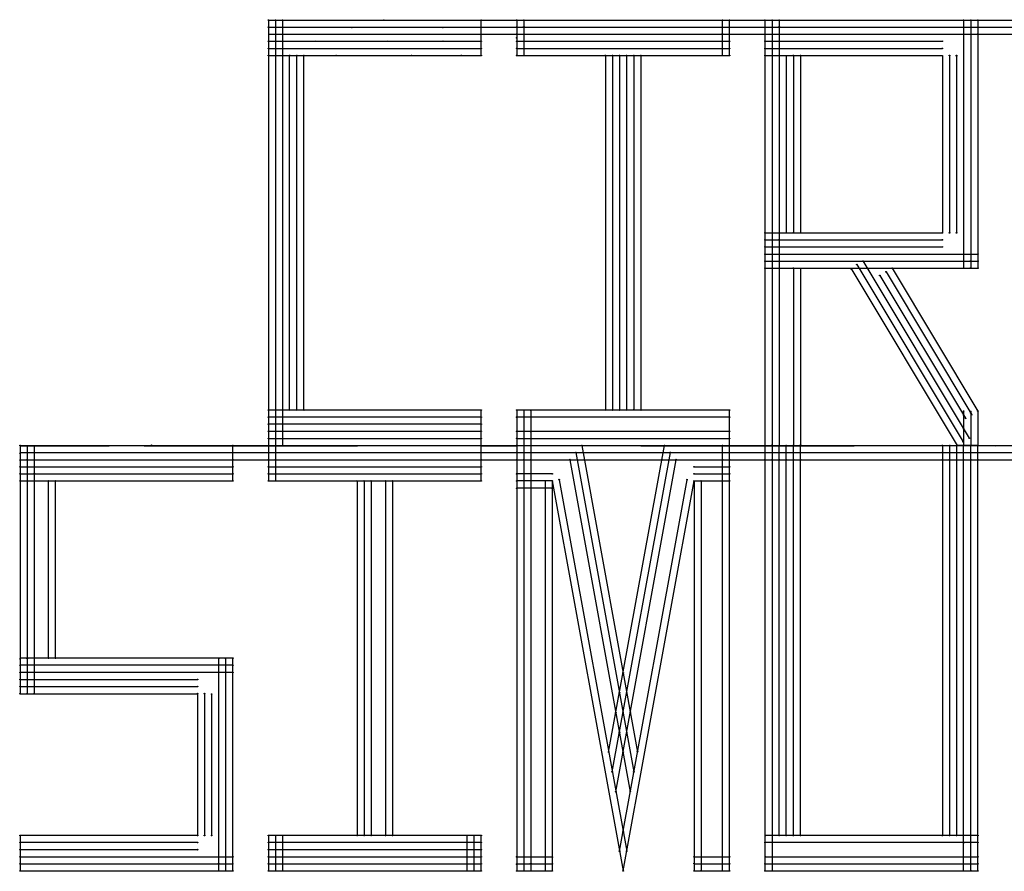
# Model space of a CAD drawing. Header units: inches. Extents: x 33 to 601, y 55 to 776.
# Tile 1 of 3: x 33 to 172, y 55 to 175. Entities that reach past the tile are written whole.
import ezdxf

# ---------------------------------------------------------------- set-up
doc = ezdxf.new("R2010")
doc.units = ezdxf.units.IN
doc.header["$MEASUREMENT"] = 0
doc.layers.add('knots', color=255, linetype='Continuous', lineweight=30)
doc.layers.add('lettering', color=250, linetype='Continuous')

msp = doc.modelspace()

# ---------------------------------------------------------------- linework, layer by layer
at = {"layer": 'knots', "lineweight": 25}
for centre, radius in [((68.25, 175.29), 0.05), ((68.25, 175.29), 0.025), ((69.25, 175.29), 0.05), ((69.25, 175.29), 0.025), ((70.25, 175.29), 0.05), ((70.25, 175.29), 0.025), ((84.53, 175.29), 0.05), ((84.53, 175.29), 0.025), ((98.25, 175.29), 0.05), ((98.25, 175.29), 0.025), ((103.25, 175.29), 0.05), ((103.25, 175.29), 0.025), ((104.25, 175.29), 0.05), ((104.25, 175.29), 0.025), ((132.25, 175.29), 0.05), ((132.25, 175.29), 0.025), ((133.25, 175.29), 0.05), ((133.25, 175.29), 0.025), ((138.25, 175.29), 0.05), ((138.25, 175.29), 0.025), ((139.25, 175.29), 0.05), ((139.25, 175.29), 0.025), ((140.25, 175.29), 0.05), ((140.25, 175.29), 0.025), ((166.25, 175.29), 0.05), ((166.25, 175.29), 0.025), ((167.25, 175.29), 0.05), ((167.25, 175.29), 0.025), ((168.25, 175.29), 0.05), ((168.25, 175.29), 0.025), ((68.25, 174.29), 0.05), ((68.25, 174.29), 0.025), ((69.25, 174.24), 0.05), ((69.25, 174.24), 0.025), ((70.25, 174.29), 0.05), ((70.25, 174.29), 0.025), ((80.03, 174.24), 0.05), ((80.03, 174.24), 0.025), ((92.84, 174.24), 0.05), ((92.84, 174.24), 0.025), ((98.25, 174.29), 0.05), ((98.25, 174.29), 0.025), ((103.25, 174.29), 0.05), ((103.25, 174.29), 0.025), ((104.25, 174.34), 0.05), ((104.25, 174.34), 0.025), ((132.25, 174.29), 0.05), ((132.25, 174.29), 0.025), ((133.25, 174.29), 0.05), ((133.25, 174.29), 0.025), ((138.25, 174.29), 0.05), ((138.25, 174.29), 0.025), ((139.25, 174.29), 0.05), ((139.25, 174.29), 0.025), ((140.25, 174.34), 0.05), ((140.25, 174.34), 0.025), ((167.25, 174.29), 0.05), ((167.25, 174.29), 0.025), ((168.25, 174.29), 0.05), ((168.25, 174.29), 0.025), ((68.25, 172.29), 0.05), ((68.25, 172.29), 0.025), ((69.25, 173.29), 0.05), ((69.25, 172.29), 0.05), ((69.25, 173.29), 0.025), ((69.25, 172.29), 0.025), ((70.25, 173.29), 0.05), ((70.25, 172.29), 0.05), ((70.25, 173.29), 0.025), ((70.25, 172.29), 0.025), ((74.92, 172.29), 0.05), ((74.92, 172.29), 0.025), ((85.03, 172.29), 0.05), ((85.03, 172.29), 0.025), ((92.84, 172.29), 0.05), ((92.84, 172.29), 0.025), ((98.25, 173.29), 0.05), ((98.25, 172.29), 0.05), ((98.25, 173.29), 0.025), ((98.25, 172.29), 0.025), ((103.25, 173.29), 0.05), ((103.25, 172.79), 0.05), ((103.25, 172.29), 0.05), ((103.25, 173.29), 0.025), ((103.25, 172.79), 0.025), ((103.25, 172.29), 0.025), ((104.25, 173.29), 0.05), ((104.25, 172.29), 0.05), ((104.25, 173.29), 0.025), ((104.25, 172.29), 0.025), ((132.25, 173.34), 0.05), ((132.25, 172.29), 0.05), ((132.25, 173.34), 0.025), ((132.25, 172.29), 0.025), ((133.25, 173.29), 0.05), ((133.25, 172.29), 0.05), ((133.25, 173.29), 0.025), ((133.25, 172.29), 0.025), ((138.25, 173.29), 0.05), ((138.25, 172.29), 0.05), ((138.25, 173.29), 0.025), ((138.25, 172.29), 0.025), ((139.25, 172.29), 0.05), ((139.25, 172.29), 0.025), ((139.3, 173.29), 0.05), ((139.3, 173.29), 0.025), ((140.25, 173.29), 0.05), ((140.25, 172.29), 0.05), ((140.25, 173.29), 0.025), ((140.25, 172.29), 0.025), ((163.25, 172.29), 0.05), ((163.25, 172.29), 0.025), ((166.25, 173.29), 0.05), ((166.25, 173.29), 0.025), ((167.25, 173.29), 0.05), ((167.25, 173.29), 0.025), ((168.2, 173.29), 0.05), ((168.2, 173.29), 0.025), ((68.25, 171.29), 0.05), ((68.25, 171.29), 0.025), ((69.25, 171.29), 0.05), ((69.25, 171.29), 0.025), ((98.25, 171.29), 0.05), ((98.25, 171.29), 0.025), ((103.25, 171.29), 0.05), ((103.25, 171.29), 0.025), ((104.25, 171.29), 0.05), ((104.25, 171.29), 0.025), ((132.25, 171.29), 0.05), ((132.25, 171.29), 0.025), ((133.25, 171.29), 0.05), ((133.25, 171.29), 0.025), ((138.25, 171.29), 0.05), ((138.25, 171.29), 0.025), ((139.25, 171.29), 0.05), ((139.25, 171.29), 0.025), ((140.25, 171.29), 0.05), ((140.25, 171.29), 0.025), ((163.25, 171.29), 0.05), ((163.25, 171.29), 0.025), ((68.25, 170.29), 0.05), ((68.25, 170.29), 0.025), ((69.25, 170.24), 0.05), ((69.25, 170.24), 0.025), ((70.25, 170.29), 0.05), ((70.25, 170.29), 0.025), ((71.25, 170.29), 0.05), ((71.25, 170.29), 0.025), ((72.25, 170.29), 0.05), ((72.25, 170.29), 0.025), ((73.25, 170.29), 0.05), ((73.25, 170.29), 0.025), ((77.82, 170.29), 0.05), ((77.82, 170.29), 0.025), ((88.44, 170.29), 0.05), ((88.44, 170.29), 0.025), ((95.45, 170.29), 0.05), ((95.45, 170.29), 0.025), ((98.25, 170.29), 0.05), ((98.25, 170.29), 0.025), ((103.25, 170.29), 0.05), ((103.25, 170.29), 0.025), ((104.25, 170.29), 0.05), ((104.25, 170.29), 0.025), ((115.75, 170.29), 0.05), ((115.75, 170.29), 0.025), ((116.75, 170.29), 0.05), ((116.75, 170.29), 0.025), ((117.75, 170.29), 0.05), ((117.75, 170.29), 0.025), ((118.75, 170.29), 0.05), ((118.75, 170.29), 0.025), ((119.75, 170.29), 0.05), ((119.75, 170.29), 0.025), ((120.75, 170.29), 0.05), ((120.75, 170.29), 0.025), ((132.25, 170.29), 0.05), ((132.25, 170.29), 0.025), ((133.25, 170.29), 0.05), ((133.25, 170.29), 0.025), ((138.25, 170.29), 0.05), ((138.25, 170.29), 0.025), ((139.25, 170.24), 0.05), ((139.25, 170.24), 0.025), ((140.25, 170.29), 0.05), ((140.25, 170.29), 0.025), ((141.25, 170.24), 0.05), ((141.25, 170.24), 0.025), ((142.25, 170.29), 0.05), ((142.25, 170.29), 0.025), ((143.25, 170.29), 0.05), ((143.25, 170.29), 0.025), ((164.25, 170.29), 0.05), ((164.25, 170.29), 0.025), ((165.25, 170.29), 0.05), ((165.25, 170.24), 0.05), ((165.25, 170.29), 0.025), ((165.25, 170.24), 0.025), ((138.25, 145.29), 0.05), ((138.25, 145.29), 0.025), ((139.25, 145.29), 0.05), ((139.25, 145.29), 0.025), ((140.25, 145.29), 0.05), ((140.25, 145.29), 0.025), ((141.25, 145.29), 0.05), ((141.25, 145.29), 0.025), ((142.25, 145.29), 0.05), ((142.25, 145.29), 0.025), ((143.25, 145.29), 0.05), ((143.25, 145.29), 0.025), ((163.25, 145.29), 0.05), ((163.25, 145.29), 0.025), ((164.25, 145.29), 0.05), ((164.25, 145.29), 0.025), ((165.25, 145.29), 0.05), ((165.25, 145.29), 0.025), ((138.25, 144.29), 0.05), ((138.25, 143.29), 0.05), ((138.25, 144.29), 0.025), ((138.25, 143.29), 0.025), ((139.25, 144.29), 0.05), ((139.25, 143.29), 0.05), ((139.25, 144.29), 0.025), ((139.25, 143.29), 0.025), ((140.2, 144.29), 0.05), ((140.2, 144.29), 0.025), ((140.25, 143.29), 0.05), ((140.25, 143.29), 0.025), ((163.25, 144.29), 0.05), ((163.25, 143.29), 0.05), ((163.25, 144.29), 0.025), ((163.25, 143.29), 0.025), ((138.25, 142.29), 0.05), ((138.25, 142.29), 0.025), ((139.25, 142.29), 0.05), ((139.25, 142.29), 0.025), ((140.25, 142.29), 0.05), ((140.25, 142.29), 0.025), ((166.25, 142.29), 0.05), ((166.25, 142.29), 0.025), ((167.25, 142.29), 0.05), ((167.25, 142.29), 0.025), ((168.25, 142.29), 0.05), ((168.25, 142.29), 0.025), ((138.25, 141.29), 0.05), ((138.25, 140.29), 0.05), ((138.25, 141.29), 0.025), ((138.25, 140.29), 0.025), ((139.25, 141.29), 0.05), ((139.25, 140.24), 0.05), ((139.25, 141.29), 0.025), ((139.25, 140.24), 0.025), ((140.25, 141.29), 0.05), ((140.25, 140.29), 0.05), ((140.25, 141.29), 0.025), ((140.25, 140.29), 0.025), ((142.25, 140.29), 0.05), ((142.25, 140.29), 0.025), ((143.25, 140.24), 0.05), ((143.25, 140.24), 0.025), ((150.39, 140.19), 0.05), ((150.39, 140.19), 0.025), ((151.19, 140.8), 0.05), ((151.19, 140.8), 0.025), ((152.06, 141.29), 0.05), ((152.06, 141.29), 0.025), ((156.16, 140.29), 0.05), ((156.16, 140.29), 0.025), ((166.25, 141.29), 0.05), ((166.25, 140.29), 0.05), ((166.25, 141.29), 0.025), ((166.25, 140.29), 0.025), ((167.25, 141.34), 0.05), ((167.25, 140.34), 0.05), ((167.25, 141.34), 0.025), ((167.25, 140.34), 0.025), ((168.25, 141.29), 0.05), ((168.25, 140.29), 0.05), ((168.25, 141.29), 0.025), ((168.25, 140.29), 0.025), ((154.45, 139.26), 0.05), ((154.45, 139.26), 0.025), ((155.31, 139.77), 0.05), ((155.31, 139.77), 0.025), ((68.25, 120.29), 0.05), ((68.25, 120.29), 0.025), ((69.25, 120.29), 0.05), ((69.25, 120.29), 0.025), ((70.25, 120.29), 0.05), ((70.25, 120.29), 0.025), ((71.25, 120.29), 0.05), ((71.25, 120.29), 0.025), ((72.25, 120.29), 0.05), ((72.25, 120.29), 0.025), ((73.25, 120.29), 0.05), ((73.25, 120.29), 0.025), ((98.25, 120.29), 0.05), ((98.25, 120.29), 0.025), ((103.25, 120.29), 0.05), ((103.25, 120.29), 0.025), ((104.25, 120.29), 0.05), ((104.25, 120.29), 0.025), ((105.25, 120.24), 0.05), ((105.25, 120.24), 0.025), ((115.75, 120.29), 0.05), ((115.75, 120.29), 0.025), ((116.75, 120.29), 0.05), ((116.75, 120.29), 0.025), ((117.75, 120.29), 0.05), ((117.75, 120.29), 0.025), ((118.75, 120.29), 0.05), ((118.75, 120.29), 0.025), ((119.75, 120.34), 0.05), ((119.75, 120.34), 0.025), ((120.75, 120.29), 0.05), ((120.75, 120.29), 0.025), ((133.25, 120.29), 0.05), ((133.25, 120.29), 0.025), ((166.25, 120.15), 0.05), ((166.25, 119.59), 0.05), ((166.25, 120.15), 0.025), ((166.25, 119.59), 0.025), ((167.25, 120.1), 0.05), ((167.25, 119.87), 0.05), ((167.25, 120.1), 0.025), ((167.25, 119.87), 0.025), ((167.39, 119.63), 0.05), ((167.39, 119.63), 0.025), ((168.25, 120.15), 0.05), ((168.25, 120.15), 0.025), ((68.25, 119.29), 0.05), ((68.25, 118.29), 0.05), ((68.25, 119.29), 0.025), ((68.25, 118.29), 0.025), ((69.25, 119.29), 0.05), ((69.25, 118.29), 0.05), ((69.25, 119.29), 0.025), ((69.25, 118.29), 0.025), ((70.25, 119.29), 0.05), ((70.25, 118.29), 0.05), ((70.25, 119.29), 0.025), ((70.25, 118.29), 0.025), ((98.25, 119.29), 0.05), ((98.25, 118.29), 0.05), ((98.25, 119.29), 0.025), ((98.25, 118.29), 0.025), ((103.25, 119.29), 0.05), ((103.25, 119.29), 0.025), ((104.25, 119.29), 0.05), ((104.25, 119.29), 0.025), ((105.25, 119.29), 0.05), ((105.25, 119.29), 0.025), ((133.25, 119.29), 0.05), ((133.25, 119.29), 0.025), ((166.53, 119.12), 0.05), ((166.53, 119.12), 0.025), ((68.25, 117.29), 0.05), ((68.25, 117.29), 0.025), ((69.25, 117.29), 0.05), ((69.25, 117.29), 0.025), ((70.25, 117.29), 0.05), ((70.25, 117.29), 0.025), ((98.25, 117.29), 0.05), ((98.25, 117.29), 0.025), ((103.25, 117.29), 0.05), ((103.25, 117.29), 0.025), ((104.25, 117.29), 0.05), ((104.25, 117.29), 0.025), ((105.25, 117.29), 0.05), ((105.25, 117.24), 0.05), ((105.25, 117.29), 0.025), ((105.25, 117.24), 0.025), ((133.25, 117.29), 0.05), ((133.25, 117.29), 0.025), ((166.25, 117.65), 0.05), ((166.25, 117.65), 0.025), ((33.25, 115.29), 0.05), ((33.25, 115.29), 0.025), ((34.25, 115.24), 0.05), ((34.25, 115.24), 0.025), ((35.25, 115.21), 0.05), ((35.25, 115.21), 0.025), ((38.07, 115.26), 0.05), ((38.07, 115.26), 0.025), ((43.77, 115.26), 0.05), ((43.77, 115.26), 0.025), ((44.77, 115.26), 0.05), ((44.77, 115.26), 0.025), ((45.77, 115.26), 0.05), ((45.77, 115.26), 0.025), ((50.77, 115.26), 0.05), ((50.77, 115.26), 0.025), ((51.77, 115.31), 0.05), ((51.77, 115.31), 0.025), ((52.77, 115.26), 0.05), ((52.77, 115.26), 0.025), ((59.31, 115.26), 0.05), ((59.31, 115.26), 0.025), ((63.25, 115.29), 0.05), ((63.25, 115.29), 0.025), ((67.81, 115.26), 0.05), ((67.81, 115.26), 0.025), ((68.25, 116.29), 0.05), ((68.25, 115.29), 0.05), ((68.25, 115.29), 0.05), ((68.25, 116.29), 0.025), ((68.25, 115.29), 0.025), ((68.25, 115.29), 0.025), ((69.25, 115.29), 0.05), ((69.25, 115.29), 0.025), ((70.25, 116.29), 0.05), ((70.25, 116.29), 0.025), ((78.77, 115.26), 0.05), ((78.77, 115.26), 0.025), ((79.77, 115.26), 0.05), ((79.77, 115.26), 0.025), ((80.77, 115.26), 0.05), ((80.77, 115.26), 0.025), ((98.22, 115.29), 0.05), ((98.25, 116.29), 0.05), ((98.25, 115.29), 0.05), ((98.22, 115.29), 0.025), ((98.25, 116.29), 0.025), ((98.27, 115.26), 0.05), ((98.25, 115.29), 0.025), ((98.27, 115.26), 0.025), ((99.27, 115.26), 0.05), ((99.27, 115.26), 0.025), ((100.27, 115.26), 0.05), ((100.27, 115.26), 0.025), ((100.77, 115.26), 0.05), ((100.77, 115.26), 0.025), ((101.27, 115.26), 0.05), ((101.27, 115.26), 0.025), ((102.27, 115.26), 0.05), ((102.27, 115.26), 0.025), ((103.25, 116.29), 0.05), ((103.25, 115.29), 0.05), ((103.25, 115.29), 0.05), ((103.25, 116.29), 0.025), ((103.27, 115.26), 0.05), ((103.25, 115.29), 0.025), ((103.25, 115.29), 0.025), ((103.27, 115.26), 0.025), ((104.25, 116.29), 0.05), ((104.25, 115.29), 0.05), ((104.25, 116.29), 0.025), ((104.25, 115.29), 0.025), ((104.3, 115.29), 0.05), ((104.3, 115.29), 0.025), ((105.25, 115.29), 0.05), ((105.25, 115.29), 0.05), ((105.25, 115.29), 0.025), ((105.25, 115.29), 0.025), ((105.3, 116.29), 0.05), ((105.3, 116.29), 0.025), ((112.42, 115.29), 0.05), ((112.42, 115.29), 0.025), ((120.77, 115.26), 0.05), ((120.77, 115.26), 0.025), ((124.07, 115.29), 0.05), ((124.07, 115.29), 0.025), ((132.25, 115.29), 0.05), ((132.25, 115.29), 0.025), ((133.25, 116.29), 0.05), ((133.25, 115.29), 0.05), ((133.25, 115.24), 0.05), ((133.25, 116.29), 0.025), ((133.25, 115.29), 0.025), ((133.25, 115.24), 0.025), ((138.25, 115.29), 0.05), ((138.25, 115.29), 0.05), ((138.25, 115.29), 0.025), ((138.25, 115.29), 0.025), ((139.25, 115.34), 0.05), ((139.25, 115.29), 0.05), ((139.25, 115.34), 0.025), ((139.25, 115.29), 0.025), ((140.25, 115.29), 0.05), ((140.25, 115.29), 0.05), ((140.25, 115.29), 0.025), ((140.25, 115.29), 0.025), ((141.25, 115.29), 0.05), ((141.25, 115.29), 0.025), ((142.25, 115.29), 0.05), ((142.25, 115.29), 0.05), ((142.25, 115.29), 0.025), ((142.25, 115.29), 0.025), ((143.25, 115.34), 0.05), ((143.25, 115.29), 0.05), ((143.25, 115.34), 0.025), ((143.25, 115.29), 0.025), ((150.77, 115.26), 0.05), ((150.77, 115.26), 0.025), ((163.25, 115.29), 0.05), ((163.25, 115.29), 0.025), ((164.3, 115.29), 0.05), ((164.3, 115.29), 0.025), ((165.25, 115.29), 0.05), ((165.25, 115.29), 0.025), ((165.33, 115.29), 0.05), ((165.33, 115.29), 0.025), ((166.19, 115.8), 0.05), ((166.19, 115.8), 0.025), ((166.25, 115.29), 0.05), ((166.25, 115.26), 0.05), ((166.25, 115.29), 0.025), ((166.25, 115.26), 0.025), ((167.05, 116.32), 0.05), ((167.05, 116.32), 0.025), ((167.25, 115.29), 0.05), ((167.25, 115.29), 0.025), ((168.25, 115.29), 0.05), ((168.25, 115.29), 0.05), ((168.25, 115.29), 0.025), ((168.25, 115.29), 0.025), ((170.77, 115.26), 0.05), ((170.77, 115.26), 0.025), ((33.25, 114.19), 0.05), ((33.25, 114.19), 0.025), ((34.25, 114.24), 0.05), ((34.25, 114.24), 0.025), ((35.25, 114.29), 0.05), ((35.25, 114.29), 0.025), ((63.25, 114.29), 0.05), ((63.25, 114.29), 0.025), ((68.27, 114.29), 0.05), ((68.27, 114.29), 0.025), ((69.25, 114.29), 0.05), ((69.25, 114.29), 0.025), ((98.25, 114.29), 0.05), ((98.25, 114.29), 0.025), ((103.25, 114.29), 0.05), ((103.25, 114.29), 0.025), ((104.25, 114.29), 0.05), ((104.25, 114.29), 0.025), ((105.25, 114.29), 0.05), ((105.25, 114.29), 0.025), ((111.59, 114.29), 0.05), ((111.59, 114.29), 0.025), ((123.89, 114.29), 0.05), ((123.89, 114.29), 0.025), ((124.91, 114.29), 0.05), ((124.91, 114.29), 0.025), ((132.25, 114.29), 0.05), ((132.25, 114.29), 0.025), ((133.25, 114.29), 0.05), ((133.25, 114.29), 0.025), ((138.25, 114.31), 0.05), ((138.25, 114.31), 0.025), ((139.25, 114.29), 0.05), ((139.25, 114.29), 0.025), ((140.25, 114.29), 0.05), ((140.25, 114.29), 0.025), ((141.25, 114.29), 0.05), ((141.25, 114.29), 0.025), ((142.25, 114.29), 0.05), ((142.25, 114.29), 0.025), ((143.25, 114.29), 0.05), ((143.25, 114.29), 0.025), ((163.25, 114.29), 0.05), ((163.25, 114.29), 0.025), ((164.25, 114.29), 0.05), ((164.25, 114.29), 0.025), ((165.25, 114.29), 0.05), ((165.25, 114.29), 0.025), ((166.25, 114.29), 0.05), ((166.25, 114.29), 0.025), ((167.25, 114.29), 0.05), ((167.25, 114.29), 0.025), ((168.25, 114.29), 0.05), ((168.25, 114.29), 0.025), ((33.25, 113.24), 0.05), ((33.25, 113.24), 0.025), ((34.25, 113.29), 0.05), ((34.25, 113.29), 0.025), ((35.25, 113.24), 0.05), ((35.25, 113.24), 0.025), ((63.25, 113.29), 0.05), ((63.25, 113.29), 0.025), ((68.27, 113.29), 0.05), ((68.27, 113.29), 0.025), ((69.25, 113.29), 0.05), ((69.25, 113.29), 0.025), ((98.25, 113.29), 0.05), ((98.25, 113.29), 0.025), ((103.25, 113.29), 0.05), ((103.25, 113.29), 0.025), ((104.25, 113.29), 0.05), ((104.25, 113.29), 0.025), ((105.25, 113.29), 0.05), ((105.25, 113.29), 0.025), ((110.75, 113.29), 0.05), ((110.75, 113.29), 0.025), ((123.71, 113.29), 0.05), ((123.71, 113.29), 0.025), ((125.74, 113.29), 0.05), ((125.74, 113.29), 0.025), ((132.25, 113.29), 0.05), ((132.25, 113.29), 0.025), ((133.25, 113.29), 0.05), ((133.25, 113.29), 0.025), ((138.25, 113.29), 0.05), ((138.25, 113.29), 0.025), ((139.25, 113.29), 0.05), ((139.25, 113.29), 0.025), ((140.25, 113.29), 0.05), ((140.25, 113.29), 0.025), ((141.25, 113.29), 0.05), ((141.25, 113.29), 0.025), ((142.25, 113.29), 0.05), ((142.25, 113.29), 0.025), ((143.25, 113.29), 0.05), ((143.25, 113.29), 0.025), ((163.25, 113.29), 0.05), ((163.25, 113.29), 0.025), ((164.25, 113.29), 0.05), ((164.25, 113.29), 0.025), ((166.25, 113.29), 0.05), ((166.25, 113.29), 0.025), ((167.25, 113.29), 0.05), ((167.25, 113.29), 0.025), ((168.25, 113.29), 0.05), ((168.25, 113.29), 0.025), ((33.25, 112.29), 0.05), ((33.25, 111.29), 0.05), ((33.25, 112.29), 0.025), ((33.25, 111.29), 0.025), ((34.25, 112.24), 0.05), ((34.25, 111.29), 0.05), ((34.25, 112.24), 0.025), ((34.25, 111.29), 0.025), ((35.25, 112.29), 0.05), ((35.25, 111.34), 0.05), ((35.25, 112.29), 0.025), ((35.25, 111.34), 0.025), ((63.25, 112.29), 0.05), ((63.25, 111.29), 0.05), ((63.25, 112.29), 0.025), ((63.25, 111.29), 0.025), ((68.25, 112.29), 0.05), ((68.25, 111.29), 0.05), ((68.25, 112.29), 0.025), ((68.25, 111.29), 0.025), ((69.25, 112.29), 0.05), ((69.25, 111.29), 0.05), ((69.25, 112.29), 0.025), ((69.25, 111.29), 0.025), ((98.25, 112.29), 0.05), ((98.25, 111.29), 0.05), ((98.25, 112.29), 0.025), ((98.25, 111.29), 0.025), ((103.25, 111.29), 0.05), ((103.25, 111.29), 0.025), ((104.25, 111.29), 0.05), ((104.25, 111.29), 0.025), ((105.25, 111.29), 0.05), ((105.25, 111.29), 0.025), ((108.25, 111.29), 0.05), ((108.25, 111.29), 0.025), ((128.25, 112.29), 0.05), ((128.25, 111.29), 0.05), ((128.25, 112.29), 0.025), ((128.25, 111.29), 0.025), ((132.2, 111.29), 0.05), ((132.2, 111.29), 0.025), ((132.25, 112.29), 0.05), ((132.25, 112.29), 0.025), ((133.25, 112.29), 0.05), ((133.25, 111.29), 0.05), ((133.25, 112.29), 0.025), ((133.25, 111.29), 0.025), ((33.25, 110.29), 0.05), ((33.25, 110.29), 0.025), ((34.25, 110.29), 0.05), ((34.25, 110.29), 0.025), ((35.25, 110.29), 0.05), ((35.25, 110.29), 0.025), ((37.25, 110.29), 0.05), ((37.25, 110.29), 0.025), ((38.25, 110.29), 0.05), ((38.25, 110.29), 0.025), ((63.25, 110.29), 0.05), ((63.25, 110.29), 0.025), ((68.25, 110.29), 0.05), ((68.25, 110.29), 0.025), ((69.25, 110.29), 0.05), ((69.25, 110.29), 0.025), ((80.75, 110.29), 0.05), ((80.75, 110.29), 0.025), ((81.75, 110.29), 0.05), ((81.75, 110.29), 0.025), ((82.75, 110.29), 0.05), ((82.75, 110.29), 0.025), ((84.75, 110.29), 0.05), ((84.75, 110.29), 0.025), ((85.75, 110.29), 0.05), ((85.75, 110.29), 0.025), ((98.25, 110.29), 0.05), ((98.25, 110.29), 0.025), ((103.25, 110.29), 0.05), ((103.25, 110.29), 0.025), ((104.25, 110.29), 0.05), ((104.25, 110.29), 0.025), ((105.25, 110.29), 0.05), ((105.25, 110.29), 0.025), ((107.25, 110.29), 0.05), ((107.25, 110.29), 0.025), ((108.25, 110.29), 0.05), ((108.25, 110.29), 0.025), ((109.23, 110.47), 0.05), ((109.23, 110.47), 0.025), ((127.26, 110.47), 0.05), ((127.26, 110.47), 0.025), ((128.25, 110.29), 0.05), ((128.25, 110.29), 0.025), ((129.25, 110.29), 0.05), ((129.25, 110.29), 0.025), ((132.25, 110.29), 0.05), ((132.25, 110.29), 0.025), ((133.25, 110.29), 0.05), ((133.25, 110.29), 0.025), ((103.25, 109.24), 0.05), ((103.25, 109.24), 0.025), ((104.25, 109.29), 0.05), ((104.25, 109.29), 0.025), ((105.25, 109.29), 0.05), ((105.25, 109.29), 0.025), ((107.25, 109.29), 0.05), ((107.25, 109.29), 0.025), ((108.25, 109.24), 0.05), ((108.25, 109.24), 0.025), ((33.25, 85.19), 0.05), ((33.25, 85.19), 0.025), ((34.25, 85.24), 0.05), ((34.25, 85.24), 0.025), ((35.25, 85.29), 0.05), ((35.25, 85.29), 0.025), ((37.25, 85.29), 0.05), ((37.25, 85.29), 0.025), ((38.25, 85.29), 0.05), ((38.25, 85.29), 0.025), ((61.3, 85.29), 0.05), ((61.3, 85.29), 0.025), ((62.15, 85.29), 0.05), ((62.15, 85.29), 0.025), ((63.25, 85.29), 0.05), ((63.25, 85.29), 0.025), ((33.25, 84.29), 0.05), ((33.25, 83.29), 0.05), ((33.25, 84.29), 0.025), ((33.25, 83.29), 0.025), ((34.25, 84.29), 0.05), ((34.25, 83.29), 0.05), ((34.25, 84.29), 0.025), ((34.25, 83.29), 0.025), ((35.25, 84.29), 0.05), ((35.25, 83.29), 0.05), ((35.25, 84.29), 0.025), ((35.25, 83.29), 0.025), ((61.25, 84.29), 0.05), ((61.25, 83.29), 0.05), ((61.25, 84.29), 0.025), ((61.25, 83.29), 0.025), ((62.2, 84.29), 0.05), ((62.2, 84.29), 0.025), ((62.25, 83.29), 0.05), ((62.25, 83.29), 0.025), ((63.25, 84.29), 0.05), ((63.25, 83.29), 0.05), ((63.25, 84.29), 0.025), ((63.25, 83.29), 0.025), ((118.25, 83.24), 0.05), ((33.25, 82.29), 0.05), ((33.25, 82.29), 0.025), ((34.25, 82.29), 0.05), ((34.25, 82.29), 0.025), ((35.25, 82.29), 0.05), ((35.25, 82.29), 0.025), ((58.25, 82.29), 0.05), ((58.25, 82.29), 0.025), ((118.25, 83.24), 0.025), ((33.25, 81.29), 0.05), ((33.25, 81.29), 0.025), ((34.25, 81.29), 0.05), ((34.25, 81.29), 0.025), ((35.25, 81.29), 0.05), ((35.25, 81.29), 0.025), ((58.25, 81.29), 0.05), ((58.25, 81.29), 0.025), ((33.25, 80.29), 0.05), ((33.25, 80.29), 0.025), ((34.25, 80.29), 0.05), ((34.25, 80.29), 0.025), ((35.25, 80.29), 0.05), ((35.25, 80.29), 0.025), ((58.25, 80.29), 0.05), ((58.25, 80.29), 0.025), ((59.25, 80.29), 0.05), ((59.25, 80.29), 0.025), ((60.25, 80.24), 0.05), ((60.25, 80.24), 0.025), ((117.74, 80.44), 0.05), ((117.74, 80.44), 0.025), ((118.76, 80.42), 0.05), ((118.76, 80.42), 0.025), ((118.24, 77.7), 0.05), ((118.24, 77.7), 0.025), ((119.26, 77.7), 0.05), ((119.26, 77.7), 0.025), ((117.23, 77.65), 0.05), ((117.23, 77.65), 0.025), ((117.74, 74.85), 0.05), ((117.74, 74.85), 0.025), ((118.76, 74.8), 0.05), ((118.76, 74.8), 0.025), ((116.21, 72.06), 0.05), ((116.21, 72.06), 0.025), ((118.25, 72.06), 0.05), ((118.25, 72.06), 0.025), ((120.29, 72.11), 0.05), ((120.29, 72.11), 0.025), ((116.72, 69.26), 0.05), ((116.72, 69.26), 0.025), ((119.77, 69.26), 0.05), ((119.77, 69.26), 0.025), ((117.23, 66.47), 0.05), ((117.23, 66.47), 0.025), ((119.26, 66.52), 0.05), ((119.26, 66.52), 0.025), ((33.25, 60.29), 0.05), ((33.25, 60.29), 0.025), ((58.25, 60.29), 0.05), ((58.25, 60.29), 0.025), ((59.25, 60.29), 0.05), ((59.25, 60.29), 0.025), ((60.25, 60.29), 0.05), ((60.25, 60.29), 0.025), ((68.25, 60.29), 0.05), ((68.25, 60.29), 0.025), ((69.25, 60.29), 0.05), ((69.25, 60.29), 0.025), ((70.25, 60.29), 0.05), ((70.25, 60.29), 0.025), ((80.75, 60.29), 0.05), ((80.75, 60.29), 0.025), ((81.75, 60.29), 0.05), ((81.75, 60.29), 0.025), ((82.75, 60.29), 0.05), ((82.75, 60.29), 0.025), ((84.75, 60.29), 0.05), ((84.75, 60.29), 0.025), ((85.75, 60.29), 0.05), ((85.75, 60.29), 0.025), ((96.25, 60.29), 0.05), ((96.25, 60.29), 0.025), ((97.25, 60.29), 0.05), ((97.25, 60.29), 0.025), ((98.25, 60.29), 0.05), ((98.25, 60.29), 0.025), ((118.25, 60.88), 0.05), ((118.25, 60.88), 0.025), ((138.3, 60.29), 0.05), ((138.3, 60.29), 0.025), ((139.25, 60.29), 0.05), ((139.25, 60.29), 0.025), ((140.25, 60.29), 0.05), ((140.25, 60.29), 0.025), ((141.25, 60.29), 0.05), ((141.25, 60.29), 0.025), ((142.25, 60.29), 0.05), ((142.25, 60.29), 0.025), ((143.25, 60.29), 0.05), ((143.25, 60.29), 0.025), ((163.25, 60.29), 0.05), ((163.25, 60.29), 0.025), ((164.25, 60.29), 0.05), ((164.25, 60.29), 0.025), ((165.25, 60.29), 0.05), ((165.25, 60.29), 0.025), ((166.25, 60.29), 0.05), ((166.25, 60.29), 0.025), ((167.25, 60.29), 0.05), ((167.25, 60.29), 0.025), ((168.25, 60.29), 0.05), ((168.25, 60.29), 0.025), ((33.25, 59.29), 0.05), ((33.25, 58.29), 0.05), ((33.25, 59.29), 0.025), ((33.25, 58.29), 0.025), ((58.25, 59.29), 0.05), ((58.25, 58.29), 0.05), ((58.25, 59.29), 0.025), ((58.25, 58.29), 0.025), ((68.25, 59.29), 0.05), ((68.25, 58.29), 0.05), ((68.25, 59.29), 0.025), ((68.25, 58.29), 0.025), ((69.25, 59.29), 0.05), ((69.25, 58.29), 0.05), ((69.25, 59.29), 0.025), ((69.25, 58.29), 0.025), ((70.25, 59.29), 0.05), ((70.25, 58.29), 0.05), ((70.25, 59.29), 0.025), ((70.25, 58.29), 0.025), ((96.25, 59.29), 0.05), ((96.25, 58.29), 0.05), ((96.25, 59.29), 0.025), ((96.25, 58.29), 0.025), ((97.25, 59.29), 0.05), ((97.25, 58.29), 0.05), ((97.25, 59.29), 0.025), ((97.25, 58.29), 0.025), ((98.25, 59.29), 0.05), ((98.25, 58.29), 0.05), ((98.25, 59.29), 0.025), ((98.25, 58.29), 0.025), ((138.25, 59.29), 0.05), ((138.25, 59.29), 0.025), ((139.25, 59.29), 0.05), ((139.25, 59.29), 0.025), ((166.25, 59.24), 0.05), ((166.25, 59.24), 0.025), ((167.25, 59.29), 0.05), ((167.25, 59.29), 0.025), ((168.25, 59.29), 0.05), ((168.25, 59.29), 0.025), ((33.25, 57.29), 0.05), ((33.25, 57.29), 0.025), ((61.25, 57.29), 0.05), ((61.25, 57.29), 0.025), ((62.25, 57.29), 0.05), ((62.25, 57.29), 0.025), ((63.25, 57.29), 0.05), ((63.25, 57.29), 0.025), ((68.25, 57.29), 0.05), ((68.25, 57.29), 0.025), ((69.25, 57.29), 0.05), ((69.25, 57.29), 0.025), ((70.25, 57.29), 0.05), ((70.25, 57.29), 0.025), ((96.25, 57.29), 0.05), ((96.25, 57.29), 0.025), ((97.25, 57.29), 0.05), ((97.25, 57.29), 0.025), ((98.25, 57.29), 0.05), ((98.25, 57.29), 0.025), ((103.25, 57.29), 0.05), ((103.25, 57.29), 0.025), ((104.25, 57.29), 0.05), ((104.25, 57.29), 0.025), ((105.25, 57.29), 0.05), ((105.25, 57.29), 0.025), ((107.25, 57.29), 0.05), ((107.25, 57.29), 0.025), ((108.25, 57.24), 0.05), ((108.25, 57.24), 0.025), ((117.74, 58.08), 0.05), ((117.74, 58.08), 0.025), ((118.76, 58.08), 0.05), ((118.76, 58.08), 0.025), ((128.25, 57.29), 0.05), ((128.25, 57.29), 0.025), ((129.25, 57.29), 0.05), ((129.25, 57.29), 0.025), ((132.25, 57.29), 0.05), ((132.25, 57.29), 0.025), ((133.25, 57.29), 0.05), ((133.25, 57.29), 0.025), ((138.3, 57.29), 0.05), ((138.3, 57.29), 0.025), ((139.25, 57.29), 0.05), ((139.25, 57.29), 0.025), ((166.25, 57.29), 0.05), ((166.25, 57.29), 0.025), ((167.25, 57.29), 0.05), ((167.25, 57.29), 0.025), ((168.25, 57.29), 0.05), ((168.25, 57.29), 0.025), ((33.25, 56.29), 0.05), ((33.25, 56.29), 0.025), ((61.25, 56.34), 0.05), ((61.25, 56.34), 0.025), ((62.25, 56.29), 0.05), ((62.25, 56.29), 0.025), ((63.2, 56.29), 0.05), ((63.2, 56.29), 0.025), ((68.25, 56.29), 0.05), ((68.25, 56.29), 0.025), ((69.25, 56.29), 0.05), ((69.25, 56.29), 0.025), ((70.25, 56.29), 0.05), ((70.25, 56.29), 0.025), ((96.25, 56.29), 0.05), ((96.25, 56.29), 0.025), ((97.25, 56.29), 0.05), ((97.25, 56.29), 0.025), ((98.25, 56.29), 0.05), ((98.25, 56.29), 0.025), ((103.25, 56.24), 0.05), ((103.25, 56.24), 0.025), ((104.25, 56.29), 0.05), ((104.25, 56.29), 0.025), ((105.25, 56.34), 0.05), ((105.25, 56.34), 0.025), ((107.25, 56.29), 0.05), ((107.25, 56.29), 0.025), ((108.25, 56.29), 0.05), ((108.25, 56.29), 0.025), ((128.25, 56.34), 0.05), ((128.25, 56.34), 0.025), ((129.25, 56.29), 0.05), ((129.25, 56.29), 0.025), ((132.25, 56.29), 0.05), ((132.25, 56.29), 0.025), ((133.25, 56.29), 0.05), ((133.25, 56.29), 0.025), ((138.25, 56.29), 0.05), ((138.25, 56.29), 0.025), ((139.25, 56.29), 0.05), ((139.25, 56.29), 0.025), ((166.25, 56.29), 0.05), ((166.25, 56.29), 0.025), ((167.25, 56.29), 0.05), ((167.25, 56.29), 0.025), ((168.25, 56.29), 0.05), ((168.25, 56.29), 0.025), ((33.25, 55.29), 0.05), ((33.25, 55.29), 0.025), ((61.25, 55.29), 0.05), ((61.25, 55.29), 0.025), ((62.25, 55.29), 0.05), ((62.25, 55.29), 0.025), ((63.25, 55.29), 0.05), ((63.25, 55.29), 0.025), ((68.25, 55.29), 0.05), ((68.25, 55.29), 0.025), ((69.25, 55.29), 0.05), ((69.25, 55.29), 0.025), ((70.25, 55.29), 0.05), ((70.25, 55.29), 0.025), ((96.25, 55.29), 0.05), ((96.25, 55.29), 0.025), ((97.25, 55.29), 0.05), ((97.25, 55.29), 0.025), ((98.25, 55.29), 0.05), ((98.25, 55.29), 0.025), ((103.25, 55.29), 0.05), ((103.25, 55.29), 0.025), ((104.25, 55.29), 0.05), ((104.25, 55.29), 0.025), ((105.25, 55.29), 0.05), ((105.25, 55.29), 0.025), ((107.25, 55.29), 0.05), ((107.25, 55.29), 0.025), ((108.25, 55.29), 0.05), ((108.25, 55.29), 0.025), ((118.25, 55.29), 0.05), ((118.25, 55.29), 0.025), ((128.25, 55.29), 0.05), ((128.25, 55.29), 0.025), ((129.25, 55.33), 0.05), ((129.25, 55.33), 0.025), ((132.22, 55.29), 0.05), ((132.22, 55.29), 0.025), ((133.25, 55.29), 0.05), ((133.25, 55.29), 0.025), ((138.25, 55.29), 0.05), ((138.25, 55.29), 0.025), ((139.25, 55.29), 0.05), ((139.25, 55.29), 0.025), ((166.25, 55.29), 0.05), ((166.25, 55.29), 0.025), ((167.25, 55.34), 0.05), ((167.25, 55.34), 0.025), ((168.25, 55.29), 0.05), ((168.25, 55.29), 0.025)]:
    msp.add_circle(centre, radius, dxfattribs=at)
at = {"layer": 'lettering', "lineweight": 25}
for p, q in [((68.25, 175.29), (308.25, 175.29)), ((68.25, 175.29), (68.25, 115.29)), ((69.25, 175.29), (69.25, 115.29)), ((70.25, 175.29), (70.25, 115.29)), ((98.25, 170.29), (98.25, 175.29)), ((103.25, 175.29), (103.25, 170.29)), ((104.25, 175.29), (104.25, 170.29)), ((132.25, 170.29), (132.25, 175.29)), ((133.25, 170.29), (133.25, 175.29)), ((138.25, 175.29), (138.25, 115.29)), ((139.25, 175.29), (139.25, 115.29)), ((140.25, 175.29), (140.25, 115.29)), ((166.25, 175.29), (166.25, 140.29)), ((167.25, 175.29), (167.25, 140.29)), ((168.25, 175.29), (168.25, 140.29)), ((68.25, 174.29), (308.25, 174.29)), ((68.25, 173.29), (308.25, 173.29)), ((68.25, 172.29), (98.25, 172.29)), ((103.25, 172.29), (115.75, 172.29)), ((115.75, 172.29), (133.25, 172.29)), ((138.25, 172.29), (163.25, 172.29)), ((68.25, 171.29), (98.25, 171.29)), ((103.25, 171.29), (115.75, 171.29)), ((115.75, 171.29), (133.25, 171.29)), ((138.25, 171.29), (163.25, 171.29)), ((68.25, 170.29), (98.25, 170.29)), ((71.25, 120.29), (71.25, 170.29)), ((72.25, 120.29), (72.25, 170.29)), ((73.25, 120.29), (73.25, 170.29)), ((103.25, 170.29), (115.75, 170.29)), ((115.75, 170.29), (115.75, 120.29)), ((115.75, 170.29), (133.25, 170.29)), ((116.75, 170.29), (116.75, 120.29)), ((117.75, 170.29), (117.75, 120.29)), ((118.75, 170.29), (118.75, 120.29)), ((119.75, 170.29), (119.75, 120.29)), ((120.75, 170.29), (120.75, 120.29)), ((138.25, 170.29), (163.25, 170.29)), ((141.25, 170.29), (141.25, 145.29)), ((142.25, 170.29), (142.25, 145.29)), ((143.25, 170.29), (143.25, 145.29)), ((163.25, 170.29), (163.25, 145.29)), ((164.25, 170.29), (164.25, 145.29)), ((165.25, 170.29), (165.25, 145.29)), ((138.25, 145.29), (163.25, 145.29)), ((138.25, 145.29), (163.25, 145.29)), ((138.25, 144.29), (163.25, 144.29)), ((138.25, 143.29), (163.25, 143.29)), ((138.25, 142.29), (168.25, 142.29)), ((138.25, 141.29), (168.25, 141.29)), ((138.25, 140.29), (168.25, 140.29)), ((142.25, 140.29), (142.25, 115.29)), ((143.25, 140.29), (143.25, 115.29)), ((143.25, 140.29), (143.25, 115.29)), ((150.33, 140.29), (165.33, 115.29)), ((151.19, 140.8), (166.19, 115.8)), ((152.05, 141.32), (167.05, 116.32)), ((156.16, 140.29), (168.25, 120.15)), ((154.45, 139.26), (166.53, 119.12)), ((155.31, 139.77), (167.39, 119.63)), ((155.31, 139.77), (167.39, 119.63)), ((98.25, 120.29), (68.25, 120.29)), ((98.25, 115.29), (98.25, 120.29)), ((103.25, 120.29), (103.25, 115.29)), ((133.25, 120.29), (103.25, 120.29)), ((104.25, 120.29), (104.25, 115.29)), ((105.25, 120.29), (105.25, 115.29)), ((133.25, 115.29), (133.25, 120.29)), ((166.25, 120.15), (166.25, 115.29)), ((167.25, 120.15), (167.25, 115.29)), ((168.25, 120.15), (168.25, 115.29)), ((98.25, 119.29), (68.25, 119.29)), ((98.25, 118.29), (68.25, 118.29)), ((133.25, 119.29), (103.25, 119.29)), ((68.25, 117.29), (98.25, 117.29)), ((103.25, 117.29), (133.25, 117.29)), ((33.2, 115.26), (45.77, 115.26)), ((33.25, 115.29), (343.25, 115.29)), ((33.25, 115.29), (33.25, 80.29)), ((34.25, 115.29), (34.25, 80.29)), ((35.25, 115.29), (35.25, 80.29)), ((50.77, 115.26), (80.77, 115.26)), ((63.25, 110.29), (63.25, 115.29)), ((68.25, 116.29), (98.25, 116.29)), ((68.25, 115.29), (98.25, 115.29)), ((68.25, 115.29), (68.25, 110.29)), ((69.25, 115.29), (69.25, 110.29)), ((98.25, 110.29), (98.25, 115.29)), ((98.27, 115.26), (103.27, 115.26)), ((103.25, 116.29), (133.25, 116.29)), ((103.25, 115.29), (133.25, 115.29)), ((103.25, 115.29), (103.25, 55.29)), ((104.25, 115.29), (104.25, 55.29)), ((105.25, 115.29), (105.25, 55.29)), ((112.42, 115.29), (120.28, 72.06)), ((116.21, 72.06), (124.07, 115.29)), ((120.77, 115.26), (150.77, 115.26)), ((132.25, 55.29), (132.25, 115.29)), ((133.25, 55.29), (133.25, 115.29)), ((138.25, 115.29), (138.25, 55.29)), ((138.25, 115.29), (143.25, 115.29)), ((139.25, 115.29), (139.25, 55.29)), ((140.25, 60.29), (140.25, 115.29)), ((141.25, 60.29), (141.25, 115.29)), ((142.25, 60.29), (142.25, 115.29)), ((143.25, 60.29), (143.25, 115.29)), ((163.25, 115.29), (163.25, 60.29)), ((164.25, 115.29), (164.25, 60.29)), ((165.25, 115.29), (165.25, 60.29)), ((168.25, 115.29), (165.33, 115.29)), ((166.25, 55.29), (166.25, 115.29)), ((167.25, 55.29), (167.25, 115.29)), ((168.25, 55.29), (168.25, 115.29)), ((33.25, 114.29), (343.25, 114.29)), ((111.59, 114.29), (119.77, 69.26)), ((116.72, 69.26), (124.91, 114.29)), ((33.25, 113.29), (343.25, 113.29)), ((33.25, 113.29), (63.25, 113.29)), ((68.25, 113.29), (80.75, 113.29)), ((80.75, 113.29), (98.25, 113.29)), ((110.75, 113.29), (119.26, 66.47)), ((117.23, 66.47), (125.74, 113.29)), ((33.25, 112.29), (63.25, 112.29)), ((33.25, 111.29), (63.25, 111.29)), ((68.25, 112.29), (80.75, 112.29)), ((68.25, 111.29), (80.75, 111.29)), ((80.75, 112.29), (98.25, 112.29)), ((80.75, 112.29), (98.25, 112.29)), ((80.75, 112.29), (98.25, 112.29)), ((80.75, 111.29), (98.25, 111.29)), ((108.25, 111.29), (103.25, 111.29)), ((128.25, 112.29), (133.25, 112.29)), ((128.25, 111.29), (133.25, 111.29)), ((33.25, 110.29), (63.25, 110.29)), ((37.25, 85.29), (37.25, 110.29)), ((38.25, 85.29), (38.25, 110.29)), ((68.25, 110.29), (80.75, 110.29)), ((80.75, 110.29), (80.75, 60.29)), ((80.75, 110.29), (98.25, 110.29)), ((81.75, 110.29), (81.75, 60.29)), ((82.75, 110.29), (82.75, 60.29)), ((84.75, 110.29), (84.75, 60.29)), ((85.75, 110.29), (85.75, 60.29)), ((108.25, 110.29), (103.25, 110.29)), ((107.25, 110.29), (107.25, 55.29)), ((108.25, 110.29), (108.25, 55.29)), ((108.25, 110.29), (118.25, 55.29)), ((109.23, 110.47), (118.76, 58.08)), ((117.74, 58.08), (127.26, 110.47)), ((118.25, 55.29), (128.25, 110.29)), ((128.25, 110.29), (133.25, 110.29)), ((128.25, 110.29), (128.25, 55.29)), ((129.25, 110.29), (129.25, 55.29)), ((108.25, 109.29), (103.25, 109.29)), ((63.25, 85.29), (33.25, 85.29)), ((61.25, 55.29), (61.25, 85.29)), ((62.25, 55.29), (62.25, 85.29)), ((63.25, 55.29), (63.25, 85.29)), ((63.25, 84.29), (33.25, 84.29)), ((63.25, 83.29), (33.25, 83.29)), ((33.25, 82.29), (58.25, 82.29)), ((33.25, 81.29), (58.25, 81.29)), ((33.25, 80.29), (58.25, 80.29)), ((58.25, 80.29), (58.25, 60.29)), ((59.25, 80.29), (59.25, 60.29)), ((60.25, 80.29), (60.25, 60.29)), ((33.25, 60.29), (33.25, 55.29)), ((58.25, 60.29), (33.25, 60.29)), ((98.25, 60.29), (68.25, 60.29)), ((68.25, 60.29), (68.25, 55.29)), ((69.25, 60.29), (69.25, 55.29)), ((70.25, 60.29), (70.25, 55.29)), ((96.25, 55.29), (96.25, 60.29)), ((97.25, 55.29), (97.25, 60.29)), ((98.25, 55.29), (98.25, 60.29)), ((168.25, 60.29), (138.25, 60.29)), ((58.25, 59.29), (33.25, 59.29)), ((98.25, 59.29), (68.25, 59.29)), ((168.25, 59.29), (138.25, 59.29)), ((58.25, 58.29), (33.25, 58.29)), ((33.25, 57.29), (63.25, 57.29)), ((98.25, 58.29), (68.25, 58.29)), ((68.25, 57.29), (98.25, 57.29)), ((103.25, 57.29), (108.25, 57.29)), ((128.25, 57.29), (133.25, 57.29)), ((138.25, 57.29), (168.25, 57.29)), ((33.25, 56.29), (63.25, 56.29)), ((68.25, 56.29), (98.25, 56.29)), ((103.25, 56.29), (108.25, 56.29)), ((128.25, 56.29), (133.25, 56.29)), ((138.25, 56.29), (168.25, 56.29)), ((33.25, 55.29), (63.25, 55.29)), ((68.25, 55.29), (98.25, 55.29)), ((103.25, 55.29), (108.25, 55.29)), ((128.25, 55.29), (133.25, 55.29)), ((138.25, 55.29), (168.25, 55.29))]:
    msp.add_line(p, q, dxfattribs=at)

doc.saveas('drawing.dxf')
